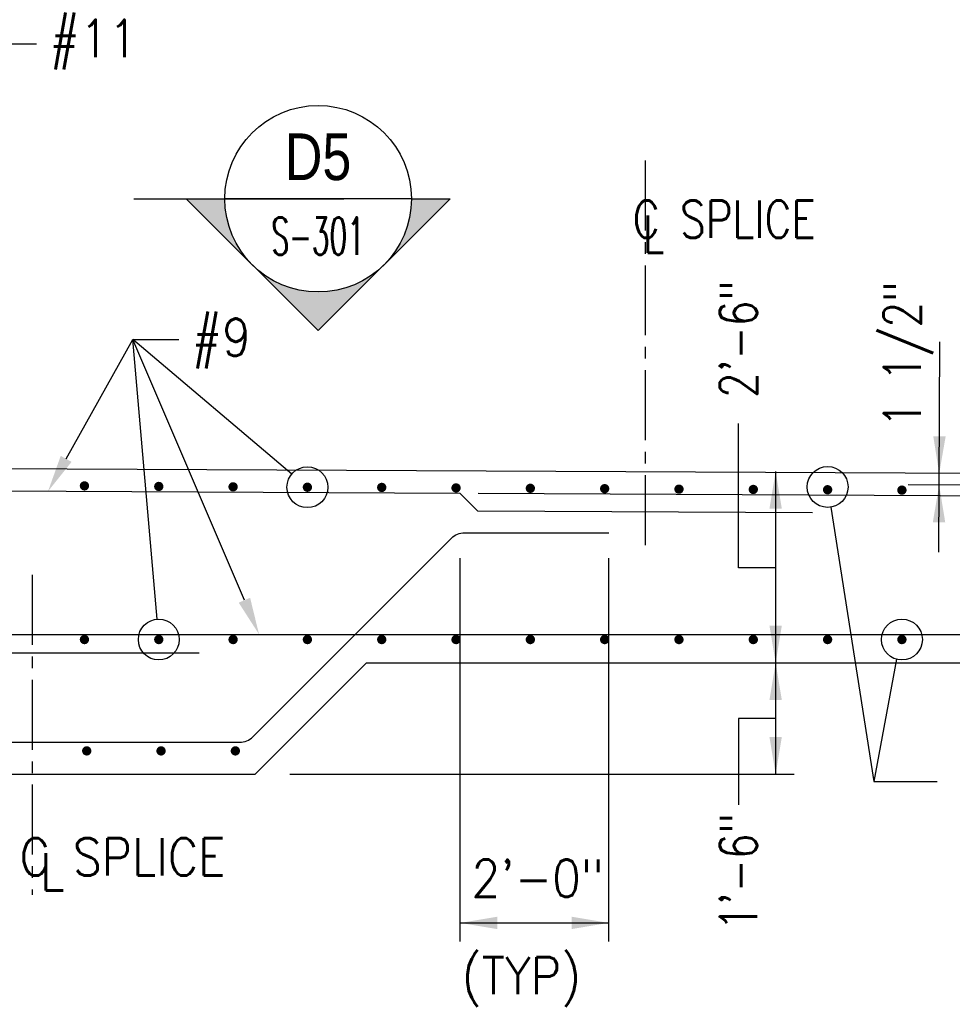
# Model space of a CAD drawing. Header units: inches. Extents: x -9715 to 32893, y -15613 to -1138.
# Tile 144 of 256: x 7623 to 7773, y -5758 to -5600. Entities that reach past the tile are written whole.
import ezdxf
from ezdxf.enums import TextEntityAlignment as Align

# ---------------------------------------------------------------- set-up
doc = ezdxf.new("R2010")
doc.units = ezdxf.units.IN
doc.header["$MEASUREMENT"] = 0
doc.linetypes.add('CENTER2', pattern=[1.125, 0.75, -0.125, 0.125, -0.125])
doc.layers.get('0').update_dxf_attribs({"color": 252})
for name, color, linetype in [('A-Anno-Symb', 2, 'Continuous'), ('S-ANNO-DIMS', 2, 'Continuous'), ('S-ANNO-SYMB', 2, 'Continuous'), ('S-ANNO-TEXT', 2, 'Continuous'), ('S-GRID', 30, 'CENTER2'), ('S1', 2, 'Continuous'), ('S3', 4, 'Continuous')]:
    doc.layers.add(name, color=color, linetype=linetype)
doc.styles.add('125', font='romans.shx', dxfattribs={"width": 0.8, "height": 2})
doc.styles.add('ROMANS', font='ROMANS.shx', dxfattribs={"width": 0.8})
doc.styles.add('TITTEXTL', font='swiss.ttf', dxfattribs={"width": 0.8})

# ---------------------------------------------------------------- blocks, each defined once
blk = doc.blocks.new('NAVFAC_Anno_Arrow_A1')
at = {"linetype": 'ByBlock', "lineweight": -2}
h = blk.add_hatch(color=0, dxfattribs=at)
h.paths.add_polyline_path([(-1.768, 1.768), (-3.536, 0), (-2.5, 0, -0.198912)])
h.paths.add_polyline_path([(0, 3.536), (-1.768, 1.768, -0.414214), (1.768, 1.768)])
h.paths.add_polyline_path([(2.373, 1.162), (2.245, 1.1, -0.114349), (2.5, 0), (3.536, 0)])
h.paths.add_polyline_path([(1.768, 1.768, -0.082683), (2.245, 1.1), (2.373, 1.162)])
at = {"color": 0, "linetype": 'ByBlock', "lineweight": -2}
blk.add_lwpolyline([(-2.5, 0), (-3.536, 0), (0, 3.536), (3.536, 0), (2.5, 0)], dxfattribs=at)
blk = doc.blocks.new('Anno_Section_A2')
at = {"color": 0, "linetype": 'ByBlock', "lineweight": -2}
blk.add_line((2.5, 0), (-2.5, 0), dxfattribs=at)
blk.add_circle((0, 0), 2.5, dxfattribs=at)
at = {"color": 0, "linetype": 'ByBlock', "lineweight": -2, "style": 'ROMANS', "width": 0.8}
blk.add_attdef('NUMBER', text='', height=1, dxfattribs=at).set_placement((0, 0.5), align=Align.CENTER)
blk.add_attdef('SHEET', text='', height=0.75, dxfattribs=at).set_placement((0, -0.5), align=Align.TOP_CENTER)

msp = doc.modelspace()

# ---------------------------------------------------------------- linework, layer by layer
at = {"layer": 'A-Anno-Symb'}
msp.add_lwpolyline([(7640.87094, -5628.42283), (7674.65819, -5628.42283)], dxfattribs=at)
at = {"layer": 'S-ANNO-DIMS'}
for p, q in [((7604.366, -5603.50634), (7625.21718, -5603.50634)), ((7629.99787, -5670.25942), (7640.71057, -5651.0881)), ((7640.71057, -5651.0881), (7648.12505, -5651.0881)), ((7644.61054, -5696.04411), (7640.71057, -5651.0881)), ((7666.28961, -5672.70053), (7640.71057, -5651.0881)), ((7658.66816, -5692.98871), (7640.71057, -5651.0881)), ((7770.34742, -5685.2422), (7770.48799, -5651.41219)), ((7744.10546, -5672.31318), (7744.10546, -5720.98006)), ((7775.01382, -5674.49853), (7765.41483, -5674.45038)), ((7752.97353, -5678.01927), (7759.89722, -5722.11909)), ((7763.53205, -5702.48044), (7759.89722, -5722.11909)), ((7665.96171, -5720.98006), (7747.09351, -5720.98006)), ((7759.89722, -5722.11909), (7770.06315, -5722.11909)), ((7693.3589, -5744.88442), (7717.26325, -5744.88442))]:
    msp.add_line(p, q, dxfattribs=at)
at = {"layer": 'S-ANNO-DIMS', "linetype": 'ByBlock'}
for p, q in [((7693.3589, -5747.87246), (7693.3589, -5686.24195)), ((7717.26325, -5747.87246), (7717.26325, -5686.24195))]:
    msp.add_line(p, q, dxfattribs=at)
at = {"layer": 'S-ANNO-DIMS'}
for points in [[(7744.10546, -5687.76), (7738.11707, -5687.76), (7738.11707, -5664.59541)], [(7744.10546, -5712.01593), (7738.11707, -5712.01593), (7738.11707, -5725.89475)]]:
    msp.add_lwpolyline(points, dxfattribs=at)
for centre in [(7668.7988, -5674.82061), (7752.46403, -5674.77409), (7644.89444, -5699.31674), (7764.41621, -5699.31674)]:
    msp.add_circle(centre, 3.28492, dxfattribs=at)
for points in [[(7771.45123, -5666.63827), (7769.45926, -5666.62346), (7770.41081, -5672.60679)], [(7630.86735, -5670.74528), (7629.1284, -5669.77357), (7627.08276, -5675.47629)], [(7743.10945, -5678.28926), (7745.10148, -5678.28926), (7744.10546, -5672.31318)], [(7771.38044, -5680.45429), (7769.38842, -5680.44863), (7770.40143, -5674.4754)], [(7659.58364, -5692.59635), (7657.75268, -5693.38106), (7661.02228, -5698.48159)], [(7745.10148, -5697.07571), (7743.10945, -5697.07571), (7744.10546, -5703.0518)], [(7745.10148, -5709.02789), (7743.10945, -5709.02789), (7744.10546, -5703.0518)], [(7743.10945, -5715.00397), (7745.10148, -5715.00397), (7744.10546, -5720.98006)], [(7699.33498, -5745.88043), (7699.33498, -5743.8884), (7693.3589, -5744.88442)], [(7711.28716, -5743.8884), (7711.28716, -5745.88043), (7717.26325, -5744.88442)]]:
    msp.add_solid(points, dxfattribs=at)
at = {"layer": 'S-GRID', "linetype": 'CENTER2', "ltscale": 15}
for p, q in [((7723.12219, -5622.2656), (7723.12219, -5684.76711)), ((7624.51673, -5688.9033), (7624.51673, -5740.38964))]:
    msp.add_line(p, q, dxfattribs=at)
at = {"layer": 'S1', "color": 3}
for p, q in [((7884.94773, -5673.18139), (7601.64598, -5671.76015)), ((7660.37326, -5720.98006), (7678.30153, -5703.0518)), ((7678.30153, -5703.0518), (7831.16294, -5703.0518)), ((7510.97105, -5720.98006), (7660.37326, -5720.98006))]:
    msp.add_line(p, q, dxfattribs=at)
at = {"layer": 'S3', "color": 4}
for p, q in [((7596.88649, -5698.48159), (7735.07436, -5698.48159)), ((7735.07436, -5698.48159), (7884.94773, -5698.48159))]:
    msp.add_line(p, q, dxfattribs=at)
msp.add_lwpolyline([(7750.01459, -5678.9241), (7696.22979, -5678.65428), (7693.37004, -5675.80883), (7249.73465, -5673.58326)], dxfattribs=at)
at = {"layer": 'S3', "color": 4, "const_width": 0.74701}
for points in [[(7632.56876, -5674.60357, 1), (7633.31577, -5674.60357, 1)], [(7644.52094, -5674.69659, 1), (7645.26795, -5674.69659, 1)], [(7656.47311, -5674.75859, 1), (7657.22012, -5674.75859, 1)], [(7668.42529, -5674.82061, 1), (7669.1723, -5674.82061, 1)], [(7680.37747, -5674.85161, 1), (7681.12448, -5674.85161, 1)], [(7692.32964, -5674.92912, 1), (7693.07665, -5674.92912, 1)], [(7704.28182, -5674.99113, 1), (7705.02883, -5674.99113, 1)], [(7716.234, -5675.05314, 1), (7716.98101, -5675.05314, 1)], [(7728.18617, -5675.13065, 1), (7728.93318, -5675.13065, 1)], [(7740.13835, -5675.17715, 1), (7740.88536, -5675.17715, 1)], [(7752.09053, -5675.22366, 1), (7752.83754, -5675.22366, 1)], [(7764.0427, -5675.28567, 1), (7764.78971, -5675.28567, 1)], [(7632.56876, -5699.31674, 1), (7633.31577, -5699.31674, 1)], [(7644.52094, -5699.31674, 1), (7645.26795, -5699.31674, 1)], [(7656.47311, -5699.31674, 1), (7657.22012, -5699.31674, 1)], [(7668.42529, -5699.31674, 1), (7669.1723, -5699.31674, 1)], [(7680.37747, -5699.31674, 1), (7681.12448, -5699.31674, 1)], [(7692.32964, -5699.31674, 1), (7693.07665, -5699.31674, 1)], [(7704.28182, -5699.31674, 1), (7705.02883, -5699.31674, 1)], [(7716.234, -5699.31674, 1), (7716.98101, -5699.31674, 1)], [(7728.18617, -5699.31674, 1), (7728.93318, -5699.31674, 1)], [(7740.13835, -5699.31674, 1), (7740.88536, -5699.31674, 1)], [(7752.09053, -5699.31674, 1), (7752.83754, -5699.31674, 1)], [(7764.0427, -5699.31674, 1), (7764.78971, -5699.31674, 1)], [(7632.93365, -5717.22192, 1), (7633.68066, -5717.22192, 1)], [(7644.88583, -5717.22192, 1), (7645.63284, -5717.22192, 1)], [(7656.838, -5717.22192, 1), (7657.58501, -5717.22192, 1)]]:
    msp.add_lwpolyline(points, format="xyb", close=True, dxfattribs=at)
at = {"layer": 'S3', "color": 4}
for points in [[(7966.12933, -5694.10964), (7966.12933, -5681.63682, 0.412744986), (7961.66975, -5677.15481), (7696.24399, -5675.82325)], [(7449.67237, -5677.4323), (7472.84129, -5677.54854, -0.197608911), (7474.93917, -5678.42368), (7511.33356, -5714.97015, 0.198912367), (7513.44643, -5715.84533), (7657.89788, -5715.84533, 0.198912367), (7660.01075, -5714.97015), (7691.95987, -5683.01778, -0.198912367), (7694.07274, -5682.1426), (7717.26325, -5682.1426)]]:
    msp.add_lwpolyline(points, format="xyb", dxfattribs=at)
at = {"layer": 'S3', "color": 4, "linetype": 'Continuous'}
msp.add_lwpolyline([(7594.63629, -5698.48159), (7597.62433, -5701.45468), (7651.40913, -5701.45468)], dxfattribs=at)

# ---------------------------------------------------------------- block references
at = {"layer": 'A-Anno-Symb', "xscale": 5.999999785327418, "yscale": 5.999999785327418, "zscale": 5.999999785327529, "rotation": 180}
msp.add_blockref('NAVFAC_Anno_Arrow_A1', (7670.51702, -5628.42283), dxfattribs=at)
at = {"layer": 'S-ANNO-SYMB'}
ref = msp.add_blockref('Anno_Section_A2', (7670.51702, -5628.42283), dxfattribs=dict(at, xscale=6, yscale=6, zscale=5.999999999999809))
ref.add_attrib('NUMBER', 'D5', dxfattribs={"layer": '0', "color": 0, "linetype": 'ByBlock', "lineweight": -2, "height": 7.5, "style": 'TITTEXTL', "width": 0.796875}).set_placement((7670.51702, -5625.42283, 125), align=Align.CENTER)
ref.add_attrib('SHEET', 'S-301', dxfattribs={"layer": '0', "color": 0, "linetype": 'ByBlock', "lineweight": -2, "height": 6, "style": 'ROMANS', "width": 0.55}).set_placement((7670.51702, -5631.42283, 125), align=Align.TOP_CENTER)

# ---------------------------------------------------------------- texts
at = {"layer": 'S-ANNO-TEXT', "style": '125'}
for s, width, p in [('#11', 0.9, (7627.3348, -5605.63072)), ('C SPLICE', 0.8, (7721.12877, -5634.71982)), ('L', 0.8, (7722.74733, -5637.11022)), ('#9', 0.9, (7650.21302, -5653.70875)), ('C SPLICE', 0.9, (7622.52331, -5737.27678)), ('L', 0.9, (7625.81233, -5739.66718)), ('(TYP)', 0.9, (7693.62184, -5756.37171))]:
    msp.add_text(s, height=6, dxfattribs=dict(at, width=width)).set_placement(p)
at = {"layer": 'S-ANNO-TEXT', "style": '125', "width": 0.8}
for s, p in [('2\'-6"', (7741.11742, -5650.99463)), ('1\'-6"', (7741.11742, -5736.67793))]:
    msp.add_text(s, height=6, rotation=90, dxfattribs=at).set_placement(p, align=Align.CENTER)
msp.add_text('1 1/2"', height=6, rotation=90, dxfattribs=at).set_placement((7767.46, -5665.17763))
at = {"layer": 'S-ANNO-TEXT', "style": '125', "width": 0.9}
msp.add_text('2\'-0"', height=6, dxfattribs=at).set_placement((7705.83846, -5737.71338), align=Align.MIDDLE)

doc.saveas('drawing.dxf')
